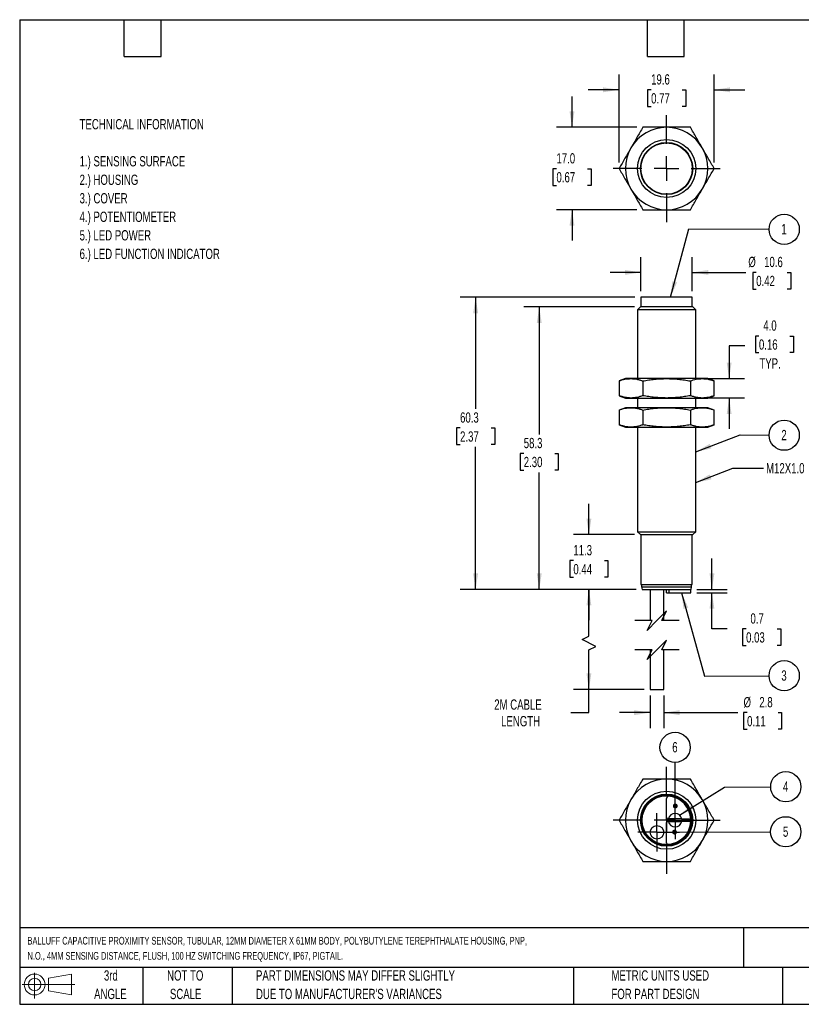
# Model space of a CAD drawing. Header units: millimetres. Extents: x 6 to 273, y 6 to 210.
# Tile 1 of 2: x 6 to 168, y 6 to 210. Entities that reach past the tile are written whole.
import ezdxf

# ---------------------------------------------------------------- set-up
doc = ezdxf.new("R2010")
doc.units = ezdxf.units.MM
doc.linetypes.add('CENTERX2', pattern=[20.32, 12.7, -2.54, 2.54, -2.54])
doc.layers.add('CENTER', color=40, linetype='CENTERX2')
doc.layers.add('DIMENSIONS', color=140, linetype='Continuous', lineweight=25)
doc.layers.add('TEXT', color=140, linetype='Continuous', lineweight=25)
doc.styles.add('SLDTEXTSTYLE0', font='TXT', dxfattribs={"width": 0.7})
doc.dimstyles.new('SLDDIMSTYLE0', dxfattribs={"dimtxt": 2.158008, "dimasz": 3.302, "dimexe": 0, "dimexo": 0.0625, "dimgap": 0.539502, "dimtad": 0, "dimtih": 1, "dimtoh": 1, "dimrnd": 1e-09, "dimzin": 12, "dimdsep": 46, "dimtxsty": 'SLDTEXTSTYLE0', "dimsah": 1, "dimcen": 0.09, "dimadec": 0, "dimazin": 3, "dimtfac": 1, "dimtmove": 0, "dimatfit": 0, "dimfxl": 0, "dimfrac": 2, "dimtolj": 1, "dimtzin": 12, "dimarcsym": 0})
doc.dimstyles.new('SLDDIMSTYLE1', dxfattribs={"dimtxt": 2.158008, "dimasz": 3.302, "dimexe": 0, "dimexo": 0.0625, "dimgap": 0.539502, "dimtad": 0, "dimtih": 1, "dimtoh": 1, "dimrnd": 1e-09, "dimzin": 12, "dimdsep": 46, "dimtxsty": 'SLDTEXTSTYLE0', "dimsah": 1, "dimcen": 0.09, "dimadec": 0, "dimazin": 3, "dimtfac": 1, "dimtofl": 0, "dimtmove": 0, "dimatfit": 3, "dimfxl": 0, "dimfrac": 2, "dimtolj": 1, "dimtzin": 12, "dimarcsym": 0})
doc.dimstyles.new('SLDDIMSTYLE2', dxfattribs={"dimtxt": 2.158008, "dimasz": 3.302, "dimexe": 0, "dimexo": 0.0625, "dimgap": 0.539502, "dimtad": 0, "dimtih": 1, "dimtoh": 1, "dimrnd": 1e-09, "dimzin": 4, "dimdsep": 46, "dimtxsty": 'SLDTEXTSTYLE0', "dimsah": 1, "dimcen": 0.09, "dimadec": 0, "dimazin": 1, "dimtfac": 1, "dimtmove": 0, "dimatfit": 0, "dimfxl": 0, "dimfrac": 2, "dimtolj": 1, "dimtzin": 12, "dimarcsym": 0})
doc.dimstyles.new('SLDDIMSTYLE3', dxfattribs={"dimtxt": 2.158008, "dimasz": 3.302, "dimexe": 0, "dimexo": 0.0625, "dimgap": 0.539502, "dimtad": 0, "dimtih": 1, "dimtoh": 1, "dimrnd": 1e-09, "dimdsep": 46, "dimtxsty": 'SLDTEXTSTYLE0', "dimsah": 1, "dimcen": 0.09, "dimadec": 0, "dimazin": 2, "dimtfac": 1, "dimtmove": 0, "dimatfit": 0, "dimfxl": 0, "dimfrac": 2, "dimtolj": 1, "dimtzin": 12, "dimarcsym": 0})
doc.dimstyles.new('SLDDIMSTYLE4', dxfattribs={"dimtxt": 0.18, "dimasz": 3.302, "dimexe": 0, "dimexo": 0.0625, "dimgap": 0, "dimtad": 0, "dimtih": 1, "dimtoh": 1, "dimdec": 0, "dimrnd": 1e-09, "dimzin": 0, "dimdsep": 46, "dimtxsty": 'Standard', "dimsah": 1, "dimcen": 0.09, "dimadec": 0, "dimazin": 0, "dimtfac": 3.302, "dimtdec": 0, "dimtofl": 0, "dimtmove": 0, "dimatfit": 3, "dimfxl": 0, "dimfrac": 2, "dimtolj": 1, "dimtzin": 0, "dimarcsym": 0})
doc.dimstyles.new('SLDDIMSTYLE5', dxfattribs={"dimtxt": 0.18, "dimasz": 1.016, "dimexe": 0, "dimexo": 0.0625, "dimgap": 0, "dimtad": 0, "dimtih": 1, "dimtoh": 1, "dimdec": 0, "dimrnd": 1e-09, "dimzin": 0, "dimdsep": 46, "dimtxsty": 'Standard', "dimblk1": 'DOT', "dimblk2": 'DOT', "dimsah": 1, "dimcen": 0.09, "dimadec": 0, "dimazin": 0, "dimtfac": 1.016, "dimtdec": 0, "dimtofl": 0, "dimtmove": 0, "dimatfit": 3, "dimldrblk": 'DOT', "dimfxl": 0, "dimfrac": 2, "dimtolj": 1, "dimtzin": 0, "dimarcsym": 0})

# ---------------------------------------------------------------- blocks, each defined once
blk = doc.blocks.new('Block11')
at = {"color": 7, "linetype": 'Continuous', "lineweight": 18}
for p, q in [((2.59, 5.31), (2.59, 0)), ((5.48, 4.17), (10.18, 5.03)), ((5.48, 1.6), (5.48, 4.17)), ((10.18, 5.03), (10.18, 0.73)), ((0, 2.88), (10.87, 2.88)), ((5.48, 1.6), (10.18, 0.73))]:
    blk.add_line(p, q, dxfattribs=at)
for radius in [2.15, 1.29]:
    blk.add_circle((2.59, 2.88), radius, dxfattribs=at)
blk = doc.blocks.new('Block12')
at = {"color": 7, "linetype": 'Continuous'}
blk.add_blockref('Block11', (0, 0), dxfattribs=at)
blk = doc.blocks.new('SW_NOTE_0')
at = {"layer": 'TEXT', "color": 0, "attachment_point": 1, "style": 'SLDTEXTSTYLE0'}
for s, insert, char_height in [('TECHNICAL INFORMATION', (0, 2.73), 2.1167), ('1.) SENSING SURFACE', (0, -4.92), 2.1167), ('2.) HOUSING', (0, -8.74), 2.1167), ('3.) COVER', (0, -12.56), 2.117), ('4.) POTENTIOMETER', (0, -16.38), 2.1167), ('5.) LED POWER', (0, -20.2), 2.1167), ('6.) LED FUNCTION INDICATOR', (0, -24.03), 2.1167)]:
    blk.add_mtext(s, dxfattribs=dict(at, insert=insert, char_height=char_height))
blk = doc.blocks.new('SW_NOTE_0_1')
at = {"layer": 'TEXT', "color": 0, "char_height": 1.5875, "attachment_point": 1, "style": 'SLDTEXTSTYLE0'}
for s, insert in [('BALLUFF CAPACITIVE PROXIMITY SENSOR, TUBULAR, 12MM DIAMETER X 61MM BODY, POLYBUTYLENE TEREPHTHALATE HOUSING, PNP,', (0, 2.05)), ('N.O., 4MM SENSING DISTANCE, FLUSH, 100 HZ SWITCHING FREQUENCY, IP67, PIGTAIL.', (0, -1.07))]:
    blk.add_mtext(s, dxfattribs=dict(at, insert=insert))
blk = doc.blocks.new('SW_NOTE_0_4')
at = {"layer": 'TEXT', "color": 0, "char_height": 2.1167, "attachment_point": 1, "style": 'SLDTEXTSTYLE0'}
for s, insert in [('PART DIMENSIONS MAY DIFFER SLIGHTLY', (0, 2.73)), ("DUE TO MANUFACTURER'S VARIANCES", (0, -1.09))]:
    blk.add_mtext(s, dxfattribs=dict(at, insert=insert))
blk = doc.blocks.new('SW_NOTE_0_5')
at = {"layer": 'TEXT', "color": 0, "char_height": 2.117, "attachment_point": 2, "style": 'SLDTEXTSTYLE0'}
for s, insert in [('NOT TO', (5.26, 2.73)), ('SCALE', (5.35, -1.09))]:
    blk.add_mtext(s, dxfattribs=dict(at, insert=insert))
blk = doc.blocks.new('SW_NOTE_0_6')
at = {"layer": 'TEXT', "color": 0, "char_height": 2.117, "attachment_point": 2, "style": 'SLDTEXTSTYLE0'}
for s, insert in [('3rd', (2.32, 2.73)), ('ANGLE', (2.22, -1.09))]:
    blk.add_mtext(s, dxfattribs=dict(at, insert=insert))
blk = doc.blocks.new('SW_NOTE_0_7')
at = {"layer": 'TEXT', "color": 0, "char_height": 2.1167, "attachment_point": 1, "style": 'SLDTEXTSTYLE0'}
for s, insert in [('METRIC UNITS USED', (0, 2.73)), ('FOR PART DESIGN', (0, -1.09))]:
    blk.add_mtext(s, dxfattribs=dict(at, insert=insert))
blk = doc.blocks.new('_D')
at = {"layer": 'DIMENSIONS'}
for p, q in [((136.47, 70.07), (136.47, 63.37)), ((139.27, 70.07), (139.27, 63.37)), ((136.47, 66.54), (130.12, 66.54)), ((139.27, 66.54), (154.54, 66.54)), ((156.47, 66.54), (155.75, 66.54)), ((155.75, 66.54), (155.75, 63.11)), ((162.89, 66.54), (163.61, 66.54)), ((163.61, 66.54), (163.61, 63.11)), ((155.75, 63.11), (156.47, 63.11)), ((163.61, 63.11), (162.89, 63.11))]:
    blk.add_line(p, q, dxfattribs=at)
for points in [[(136.47, 66.54), (133.16, 67.05), (133.16, 66.03)], [(139.27, 66.54), (142.57, 66.03), (142.57, 67.05)]]:
    blk.add_solid(points, dxfattribs=at)
at = {"layer": 'DIMENSIONS', "char_height": 2.117, "attachment_point": 1, "style": 'SLDTEXTSTYLE0'}
for s, insert in [('%%c', (155.74, 69.75)), ('2.8', (159, 69.75)), ('0.11', (156.47, 65.84))]:
    blk.add_mtext(s, dxfattribs=dict(at, insert=insert))
blk = doc.blocks.new('_D_1')
at = {"layer": 'DIMENSIONS'}
for p, q in [((133.55, 91.98), (120.65, 91.98)), ((123.83, 82.34), (123.83, 91.98)), ((122.42, 81.63), (123.83, 82.34)), ((125.24, 80.22), (122.42, 81.63)), ((123.83, 79.52), (125.24, 80.22)), ((123.83, 71.34), (123.83, 79.52)), ((135.2, 71.34), (120.65, 71.34)), ((123.83, 66.54), (123.83, 71.34)), ((120.1, 66.54), (123.83, 66.54))]:
    blk.add_line(p, q, dxfattribs=at)
for points in [[(123.83, 91.98), (123.32, 88.67), (124.34, 88.67)], [(123.83, 71.34), (124.34, 74.64), (123.32, 74.64)]]:
    blk.add_solid(points, dxfattribs=at)
at = {"layer": 'DIMENSIONS', "char_height": 2.117, "attachment_point": 1, "style": 'SLDTEXTSTYLE0'}
for s, insert in [('2M CABLE', (104.29, 69.27)), ('LENGTH', (105.71, 65.84))]:
    blk.add_mtext(s, dxfattribs=dict(at, insert=insert))
blk = doc.blocks.new('_D_2')
at = {"layer": 'DIMENSIONS'}
for p, q in [((123.83, 103.28), (123.83, 109.63)), ((133.21, 103.28), (120.65, 103.28)), ((120.62, 97.91), (119.9, 97.91)), ((119.9, 97.91), (119.9, 94.48)), ((127.03, 97.91), (127.76, 97.91)), ((127.76, 97.91), (127.76, 94.48)), ((119.9, 94.48), (120.62, 94.48)), ((127.76, 94.48), (127.03, 94.48)), ((133.55, 91.98), (120.65, 91.98)), ((123.83, 91.98), (123.83, 85.63))]:
    blk.add_line(p, q, dxfattribs=at)
for points in [[(123.83, 103.28), (124.34, 106.58), (123.32, 106.58)], [(123.83, 91.98), (123.32, 88.67), (124.34, 88.67)]]:
    blk.add_solid(points, dxfattribs=at)
at = {"layer": 'DIMENSIONS', "char_height": 2.117, "attachment_point": 1, "style": 'SLDTEXTSTYLE0'}
for s, insert in [('11.3', (120.62, 101.12)), ('0.44', (120.62, 97.21))]:
    blk.add_mtext(s, dxfattribs=dict(at, insert=insert))
blk = doc.blocks.new('_D_3')
at = {"layer": 'DIMENSIONS'}
for p, q in [((133.21, 150.28), (110.41, 150.28)), ((113.58, 150.28), (113.58, 123.94)), ((110.38, 120.03), (109.65, 120.03)), ((109.65, 120.03), (109.65, 116.6)), ((116.79, 120.03), (117.51, 120.03)), ((117.51, 120.03), (117.51, 116.6)), ((109.65, 116.6), (110.38, 116.6)), ((113.58, 91.98), (113.58, 116.11)), ((117.51, 116.6), (116.79, 116.6)), ((133.55, 91.98), (110.41, 91.98))]:
    blk.add_line(p, q, dxfattribs=at)
for points in [[(113.58, 150.28), (113.07, 146.97), (114.09, 146.97)], [(113.58, 91.98), (114.09, 95.28), (113.07, 95.28)]]:
    blk.add_solid(points, dxfattribs=at)
at = {"layer": 'DIMENSIONS', "char_height": 2.117, "attachment_point": 1, "style": 'SLDTEXTSTYLE0'}
for s, insert in [('58.3', (110.38, 123.24)), ('2.30', (110.38, 119.33))]:
    blk.add_mtext(s, dxfattribs=dict(at, insert=insert))
blk = doc.blocks.new('_D_4')
at = {"layer": 'DIMENSIONS'}
for p, q in [((133.3, 152.28), (97.27, 152.28)), ((100.45, 152.28), (100.45, 129.21)), ((97.24, 125.3), (96.52, 125.3)), ((96.52, 125.3), (96.52, 121.87)), ((103.66, 125.3), (104.38, 125.3)), ((104.38, 125.3), (104.38, 121.87)), ((96.52, 121.87), (97.24, 121.87)), ((100.45, 91.98), (100.45, 121.38)), ((104.38, 121.87), (103.66, 121.87)), ((133.55, 91.98), (97.27, 91.98))]:
    blk.add_line(p, q, dxfattribs=at)
for points in [[(100.45, 152.28), (99.94, 148.97), (100.96, 148.97)], [(100.45, 91.98), (100.96, 95.28), (99.94, 95.28)]]:
    blk.add_solid(points, dxfattribs=at)
at = {"layer": 'DIMENSIONS', "char_height": 2.117, "attachment_point": 1, "style": 'SLDTEXTSTYLE0'}
for s, insert in [('60.3', (97.24, 128.51)), ('2.37', (97.24, 124.59))]:
    blk.add_mtext(s, dxfattribs=dict(at, insert=insert))
blk = doc.blocks.new('_D_5')
at = {"layer": 'DIMENSIONS'}
for p, q in [((134.57, 153.55), (134.57, 160.57)), ((145.17, 153.55), (145.17, 160.57)), ((134.57, 157.4), (128.22, 157.4)), ((145.17, 157.4), (156.25, 157.4)), ((158.36, 157.4), (157.64, 157.4)), ((157.64, 157.4), (157.64, 153.97)), ((164.78, 157.4), (165.5, 157.4)), ((165.5, 157.4), (165.5, 153.97)), ((157.64, 153.97), (158.36, 153.97)), ((165.5, 153.97), (164.78, 153.97))]:
    blk.add_line(p, q, dxfattribs=at)
for points in [[(134.57, 157.4), (131.26, 157.9), (131.26, 156.89)], [(145.17, 157.4), (148.47, 156.89), (148.47, 157.9)]]:
    blk.add_solid(points, dxfattribs=at)
at = {"layer": 'DIMENSIONS', "char_height": 2.117, "attachment_point": 1, "style": 'SLDTEXTSTYLE0'}
for s, insert in [('%%c', (156.73, 160.61)), ('10.6', (159.99, 160.61)), ('0.42', (158.36, 156.69))]:
    blk.add_mtext(s, dxfattribs=dict(at, insert=insert))
blk = doc.blocks.new('_D_6')
at = {"layer": 'DIMENSIONS'}
for p, q in [((158.92, 144.27), (158.19, 144.27)), ((158.19, 144.27), (158.19, 140.84)), ((165.33, 144.27), (166.06, 144.27)), ((166.06, 144.27), (166.06, 140.84)), ((156.02, 142.26), (152.77, 142.26)), ((152.77, 142.26), (152.77, 135.48)), ((158.19, 140.84), (158.92, 140.84)), ((166.06, 140.84), (165.33, 140.84)), ((148.5, 135.48), (155.95, 135.48)), ((148.5, 131.48), (155.95, 131.48)), ((152.77, 131.48), (152.77, 125.13))]:
    blk.add_line(p, q, dxfattribs=at)
for points in [[(152.77, 135.48), (153.28, 138.78), (152.27, 138.78)], [(152.77, 131.48), (152.27, 128.17), (153.28, 128.17)]]:
    blk.add_solid(points, dxfattribs=at)
at = {"layer": 'DIMENSIONS', "char_height": 2.117, "attachment_point": 1, "style": 'SLDTEXTSTYLE0'}
for s, insert in [('4.0', (159.82, 147.49)), ('0.16', (158.92, 143.57)), ('TYP.', (159.02, 139.66))]:
    blk.add_mtext(s, dxfattribs=dict(at, insert=insert))
blk = doc.blocks.new('_D_7')
at = {"layer": 'DIMENSIONS'}
for p, q in [((149.22, 91.98), (149.22, 98.33)), ((146.13, 91.98), (152.39, 91.98)), ((146.13, 91.28), (152.39, 91.28)), ((149.22, 83.83), (149.22, 91.28)), ((152.38, 83.83), (149.22, 83.83)), ((156.27, 83.83), (155.55, 83.83)), ((155.55, 83.83), (155.55, 80.4)), ((162.68, 83.83), (163.41, 83.83)), ((163.41, 83.83), (163.41, 80.4)), ((155.55, 80.4), (156.27, 80.4)), ((163.41, 80.4), (162.68, 80.4))]:
    blk.add_line(p, q, dxfattribs=at)
for points in [[(149.22, 91.98), (149.73, 95.28), (148.71, 95.28)], [(149.22, 91.28), (148.71, 87.97), (149.73, 87.97)]]:
    blk.add_solid(points, dxfattribs=at)
at = {"layer": 'DIMENSIONS', "char_height": 2.117, "attachment_point": 1, "style": 'SLDTEXTSTYLE0'}
for s, insert in [('0.7', (157.17, 87.04)), ('0.03', (156.27, 83.13))]:
    blk.add_mtext(s, dxfattribs=dict(at, insert=insert))
blk = doc.blocks.new('SW_NOTE_0_8')
at = {"layer": 'TEXT', "color": 0}
blk.add_circle((0.9, 1.64), 3.12, dxfattribs=at)
at = {"layer": 'TEXT', "color": 0, "insert": (0.86, 2.73), "char_height": 2.12, "attachment_point": 2, "style": 'SLDTEXTSTYLE0'}
blk.add_mtext('1', dxfattribs=at)
blk = doc.blocks.new('SW_NOTE_0_9')
at = {"layer": 'TEXT', "color": 0}
blk.add_circle((0.9, 1.64), 3.12, dxfattribs=at)
at = {"layer": 'TEXT', "color": 0, "insert": (0.86, 2.73), "char_height": 2.12, "attachment_point": 2, "style": 'SLDTEXTSTYLE0'}
blk.add_mtext('2', dxfattribs=at)
blk = doc.blocks.new('SW_NOTE_0_10')
at = {"layer": 'TEXT', "color": 0}
blk.add_circle((0.9, 1.64), 3.12, dxfattribs=at)
at = {"layer": 'TEXT', "color": 0, "insert": (0.86, 2.73), "char_height": 2.12, "attachment_point": 2, "style": 'SLDTEXTSTYLE0'}
blk.add_mtext('3', dxfattribs=at)
blk = doc.blocks.new('_D_8')
at = {"layer": 'DIMENSIONS'}
for p, q in [((130.05, 180.11), (130.05, 198.25)), ((149.68, 180.11), (149.68, 198.25)), ((130.05, 195.08), (123.7, 195.08)), ((136.67, 195.08), (135.95, 195.08)), ((135.95, 195.08), (135.95, 191.65)), ((143.09, 195.08), (143.81, 195.08)), ((143.81, 195.08), (143.81, 191.65)), ((149.68, 195.08), (156.03, 195.08)), ((135.95, 191.65), (136.67, 191.65)), ((143.81, 191.65), (143.09, 191.65))]:
    blk.add_line(p, q, dxfattribs=at)
for points in [[(130.05, 195.08), (126.75, 195.59), (126.75, 194.57)], [(149.68, 195.08), (152.98, 194.57), (152.98, 195.59)]]:
    blk.add_solid(points, dxfattribs=at)
at = {"layer": 'DIMENSIONS', "char_height": 2.117, "attachment_point": 1, "style": 'SLDTEXTSTYLE0'}
for s, insert in [('19.6', (136.67, 198.29)), ('0.77', (136.67, 194.38))]:
    blk.add_mtext(s, dxfattribs=dict(at, insert=insert))
blk = doc.blocks.new('_D_9')
at = {"layer": 'DIMENSIONS'}
for p, q in [((120.34, 187.34), (120.34, 193.69)), ((133.69, 187.34), (117.16, 187.34)), ((117.13, 178.79), (116.41, 178.79)), ((116.41, 178.79), (116.41, 175.36)), ((123.54, 178.79), (124.27, 178.79)), ((124.27, 178.79), (124.27, 175.36)), ((116.41, 175.36), (117.13, 175.36)), ((124.27, 175.36), (123.54, 175.36)), ((133.69, 170.34), (117.16, 170.34)), ((120.34, 170.34), (120.34, 163.99))]:
    blk.add_line(p, q, dxfattribs=at)
for points in [[(120.34, 187.34), (120.85, 190.64), (119.83, 190.64)], [(120.34, 170.34), (119.83, 167.04), (120.85, 167.04)]]:
    blk.add_solid(points, dxfattribs=at)
at = {"layer": 'DIMENSIONS', "char_height": 2.117, "attachment_point": 1, "style": 'SLDTEXTSTYLE0'}
for s, insert in [('17.0', (117.13, 182)), ('0.67', (117.13, 178.09))]:
    blk.add_mtext(s, dxfattribs=dict(at, insert=insert))
blk = doc.blocks.new('SW_CENTERMARKSYMBOL_0')
at = {"layer": 'CENTER', "color": 0}
for p, q in [((0, 5.08), (0, 11.04)), ((0, 0), (0, 2.54)), ((-5.08, 0), (-11.04, 0)), ((0, 0), (-2.54, 0)), ((0, 0), (0, -2.54)), ((0, 0), (2.54, 0)), ((5.08, 0), (11.04, 0)), ((0, -5.08), (0, -11.04))]:
    blk.add_line(p, q, dxfattribs=at)
blk = doc.blocks.new('SW_NOTE_0_11')
at = {"layer": 'TEXT', "color": 0}
blk.add_circle((0.9, 1.64), 3.12, dxfattribs=at)
at = {"layer": 'TEXT', "color": 0, "insert": (0.86, 2.73), "char_height": 2.12, "attachment_point": 2, "style": 'SLDTEXTSTYLE0'}
blk.add_mtext('4', dxfattribs=at)
blk = doc.blocks.new('SW_NOTE_0_12')
at = {"layer": 'TEXT', "color": 0}
blk.add_circle((3.12, 0.01), 3.12, dxfattribs=at)
at = {"layer": 'TEXT', "color": 0, "insert": (3.09, 1.1), "char_height": 2.12, "attachment_point": 2, "style": 'SLDTEXTSTYLE0'}
blk.add_mtext('5', dxfattribs=at)
blk = doc.blocks.new('_Dot')
at = {"color": 0, "linetype": 'ByBlock', "lineweight": -2}
blk.add_line((-0.5, 0), (-1, 0), dxfattribs=at)
at = {"color": 0, "linetype": 'ByBlock', "const_width": 0.5}
blk.add_lwpolyline([(-0.25, 0, 1), (0.25, 0, 1)], format="xyb", close=True, dxfattribs=at)
blk = doc.blocks.new('SW_NOTE_0_13')
at = {"layer": 'TEXT', "color": 0}
blk.add_circle((-0.01, 3.12), 3.12, dxfattribs=at)
at = {"layer": 'TEXT', "color": 0, "insert": (-0.05, 4.22), "char_height": 2.12, "attachment_point": 2, "style": 'SLDTEXTSTYLE0'}
blk.add_mtext('6', dxfattribs=at)
blk = doc.blocks.new('SW_CENTERMARKSYMBOL_1')
at = {"layer": 'CENTER', "color": 0}
for p, q in [((0, 5.08), (0, 11.04)), ((0, 0), (0, 2.54)), ((-5.08, 0), (-11.04, 0)), ((0, 0), (-2.54, 0)), ((0, 0), (0, -2.54)), ((0, 0), (2.54, 0)), ((5.08, 0), (11.04, 0)), ((0, -5.08), (0, -11.04))]:
    blk.add_line(p, q, dxfattribs=at)
blk = doc.blocks.new('SW_CENTERMARKSYMBOL_2')
at = {"layer": 'CENTER', "color": 0}
for p, q in [((0, 2.54), (0, 3.94)), ((0, 0), (0, 2.54)), ((-2.54, 0), (-3.94, 0)), ((0, 0), (-2.54, 0)), ((0, 0), (0, -2.54)), ((0, 0), (2.54, 0)), ((2.54, 0), (3.94, 0)), ((0, -2.54), (0, -3.94))]:
    blk.add_line(p, q, dxfattribs=at)
blk = doc.blocks.new('SW_CENTERMARKSYMBOL_3')
at = {"layer": 'CENTER', "color": 0}
for p, q in [((0, 2.54), (0, 3.94)), ((0, 0), (0, 2.54)), ((-2.54, 0), (-3.94, 0)), ((0, 0), (-2.54, 0)), ((0, 0), (0, -2.54)), ((0, 0), (2.54, 0)), ((2.54, 0), (3.94, 0)), ((0, -2.54), (0, -3.94))]:
    blk.add_line(p, q, dxfattribs=at)

msp = doc.modelspace()

# ---------------------------------------------------------------- linework, layer by layer
for p, q in [((134.566, 152.276), (134.566, 150.276)), ((145.166, 152.276), (134.566, 152.276)), ((145.166, 150.276), (145.166, 152.276)), ((134.479, 150.276), (133.866, 149.663)), ((133.866, 149.663), (133.866, 135.476)), ((145.866, 149.663), (133.866, 149.663)), ((145.252, 150.276), (134.479, 150.276)), ((145.866, 149.663), (145.252, 150.276)), ((145.866, 135.476), (145.866, 149.663)), ((131.366, 135.476), (130.051, 134.998)), ((130.051, 134.998), (130.051, 131.955)), ((132.505, 135.476), (131.366, 135.476)), ((139.866, 135.476), (132.505, 135.476)), ((134.958, 134.998), (134.958, 131.955)), ((147.227, 135.476), (139.866, 135.476)), ((144.773, 134.998), (144.773, 131.955)), ((148.366, 135.476), (147.227, 135.476)), ((149.681, 134.998), (148.366, 135.476)), ((149.681, 131.955), (149.681, 134.998)), ((130.051, 131.955), (131.366, 131.476)), ((131.366, 131.476), (132.505, 131.476)), ((132.505, 131.476), (139.866, 131.476)), ((133.866, 131.476), (133.866, 129.476)), ((139.866, 131.476), (147.227, 131.476)), ((145.866, 129.476), (145.866, 131.476)), ((147.227, 131.476), (148.366, 131.476)), ((148.366, 131.476), (149.681, 131.955)), ((131.366, 129.476), (130.051, 128.998)), ((130.051, 128.998), (130.051, 125.955)), ((132.505, 129.476), (131.366, 129.476)), ((139.866, 129.476), (132.505, 129.476)), ((134.958, 128.998), (134.958, 125.955)), ((147.227, 129.476), (139.866, 129.476)), ((144.773, 128.998), (144.773, 125.955)), ((148.366, 129.476), (147.227, 129.476)), ((149.681, 128.998), (148.366, 129.476)), ((149.681, 125.955), (149.681, 128.998)), ((130.051, 125.955), (131.366, 125.476)), ((131.366, 125.476), (132.505, 125.476)), ((132.505, 125.476), (139.866, 125.476)), ((133.866, 125.476), (133.866, 103.89)), ((139.866, 125.476), (147.227, 125.476)), ((145.866, 103.89), (145.866, 125.476)), ((147.227, 125.476), (148.366, 125.476)), ((148.366, 125.476), (149.681, 125.955)), ((133.866, 103.89), (134.479, 103.276)), ((133.866, 103.89), (145.866, 103.89)), ((145.252, 103.276), (145.866, 103.89)), ((134.479, 103.276), (145.252, 103.276)), ((134.566, 103.276), (134.566, 93.006)), ((145.166, 93.006), (145.166, 103.276)), ((134.566, 93.006), (145.166, 93.006)), ((134.716, 93.006), (134.716, 92.476)), ((134.716, 92.476), (134.816, 91.976)), ((134.716, 92.476), (145.016, 92.476)), ((134.816, 91.976), (139.866, 91.976)), ((136.466, 91.976), (136.466, 85.526)), ((139.266, 85.526), (139.266, 91.976)), ((139.866, 91.976), (144.916, 91.976)), ((139.866, 91.276), (139.866, 91.976)), ((140.421, 91.276), (140.421, 91.976)), ((144.862, 91.276), (144.862, 91.976)), ((144.862, 91.276), (144.862, 91.976)), ((144.916, 91.976), (145.016, 92.476)), ((145.016, 92.476), (145.016, 93.006)), ((139.866, 91.276), (140.421, 91.276)), ((140.421, 91.276), (144.862, 91.276)), ((144.862, 91.276), (144.862, 91.276)), ((136.466, 79.526), (136.466, 71.338)), ((139.266, 71.338), (139.266, 79.526)), ((136.466, 71.338), (139.266, 71.338)), ((139.866, 44.848), (139.866, 48.818)), ((139.866, 39.655), (139.866, 43.846)), ((140.216, 44.548), (140.166, 44.548)), ((140.166, 44.146), (140.216, 44.146)), ((140.216, 44.146), (140.216, 44.548)), ((142.993, 44.596), (140.238, 44.596)), ((140.238, 44.096), (142.993, 44.096)), ((144.862, 44.548), (143.016, 44.548)), ((143.016, 44.548), (143.016, 44.146)), ((143.016, 44.146), (144.862, 44.146))]:
    msp.add_line(p, q)
for centre, radius in [((139.866, 178.838), 6), ((139.866, 178.838), 5.386), ((139.866, 178.838), 5.3), ((139.866, 44.346), 6), ((139.866, 44.346), 5.386), ((139.866, 44.346), 5.3), ((139.866, 44.346), 5.15), ((139.866, 44.346), 5.05), ((137.866, 41.846), 1.4)]:
    msp.add_circle(centre, radius)
for centre, radius, start, end in [((139.866, 178.838), 8.5, 90, 150), ((139.866, 178.838), 8.5, 30, 90), ((139.866, 178.838), 8.5, 150, 210), ((139.866, 178.838), 8.5, 330, 30), ((139.866, 178.838), 8.5, 210, 270), ((139.866, 178.838), 8.5, 270, 330), ((139.866, 44.346), 8.5, 90, 150), ((139.866, 44.346), 8.5, 30, 90), ((140.366, 48.818), 0.5, 83.62063, 180), ((139.866, 44.346), 5, 2.3221, 83.62063), ((139.866, 44.346), 8.5, 150, 210), ((139.866, 44.346), 8.5, 330, 30), ((140.166, 44.848), 0.3, 180, 270), ((141.616, 44.346), 1.4, 10.28656, 169.71344), ((140.166, 43.846), 0.3, 90, 180), ((139.866, 44.346), 5, 273.65967, 357.70756), ((141.616, 44.346), 1.4, 190.28656, 349.71344), ((139.866, 44.346), 8.5, 210, 270), ((139.866, 44.346), 8.5, 270, 330), ((140.166, 39.655), 0.3, 180, 273.65966)]:
    msp.add_arc(centre, radius, start, end)
for points, knots in [([(134.958, 187.338), (134.553, 186.636), (134.146, 185.931), (133.328, 184.515), (132.917, 183.803), (132.505, 183.088)], [0, 0, 0, 0, 0.5, 0.5, 1, 1, 1, 1]), ([(139.866, 187.338), (139.04, 187.338), (138.219, 187.338), (136.584, 187.338), (135.77, 187.338), (134.958, 187.338)], [0, 0, 0, 0, 0.5, 0.5, 1, 1, 1, 1]), ([(144.773, 187.338), (143.962, 187.338), (143.148, 187.338), (141.513, 187.338), (140.692, 187.338), (139.866, 187.338)], [0, 0, 0, 0, 0.5, 0.5, 1, 1, 1, 1]), ([(147.227, 183.088), (146.814, 183.803), (146.404, 184.515), (145.586, 185.931), (145.179, 186.636), (144.773, 187.338)], [0, 0, 0, 0, 0.5, 0.5, 1, 1, 1, 1]), ([(132.505, 183.088), (132.092, 182.373), (131.681, 181.662), (130.863, 180.246), (130.457, 179.541), (130.051, 178.838)], [0, 0, 0, 0, 0.5, 0.5, 1, 1, 1, 1]), ([(149.681, 178.838), (149.275, 179.541), (148.868, 180.246), (148.051, 181.662), (147.64, 182.373), (147.227, 183.088)], [0, 0, 0, 0, 0.5, 0.5, 1, 1, 1, 1]), ([(130.051, 178.838), (130.457, 178.136), (130.863, 177.431), (131.681, 176.015), (132.092, 175.303), (132.505, 174.588)], [0, 0, 0, 0, 0.5, 0.5, 1, 1, 1, 1]), ([(147.227, 174.588), (147.64, 175.303), (148.051, 176.015), (148.868, 177.431), (149.275, 178.136), (149.681, 178.838)], [0, 0, 0, 0, 0.5, 0.5, 1, 1, 1, 1]), ([(132.505, 174.588), (132.917, 173.873), (133.328, 173.162), (134.146, 171.746), (134.553, 171.041), (134.958, 170.338)], [0, 0, 0, 0, 0.5, 0.5, 1, 1, 1, 1]), ([(144.773, 170.338), (145.179, 171.041), (145.586, 171.746), (146.404, 173.162), (146.814, 173.873), (147.227, 174.588)], [0, 0, 0, 0, 0.5, 0.5, 1, 1, 1, 1]), ([(134.958, 170.338), (135.77, 170.338), (136.584, 170.338), (138.219, 170.338), (139.04, 170.338), (139.866, 170.338)], [0, 0, 0, 0, 0.5, 0.5, 1, 1, 1, 1]), ([(139.866, 170.338), (140.692, 170.338), (141.513, 170.338), (143.148, 170.338), (143.962, 170.338), (144.773, 170.338)], [0, 0, 0, 0, 0.5, 0.5, 1, 1, 1, 1]), ([(130.051, 134.998), (130.252, 135.067), (130.652, 135.205), (131.265, 135.356), (131.883, 135.457), (132.298, 135.47), (132.505, 135.476)], [0, 0, 0, 0, 0.2541613, 0.5043529, 0.7531481, 1, 1, 1, 1]), ([(132.505, 135.476), (132.709, 135.47), (133.121, 135.457), (133.737, 135.357), (134.353, 135.207), (134.755, 135.068), (134.958, 134.998)], [0, 0, 0, 0, 0.2445111, 0.4915551, 0.7435587, 1, 1, 1, 1]), ([(134.958, 134.998), (135.362, 135.067), (136.17, 135.207), (137.393, 135.356), (138.626, 135.457), (139.452, 135.47), (139.866, 135.476)], [0, 0, 0, 0, 0.2488584, 0.49808, 0.7487234, 1, 1, 1, 1]), ([(139.866, 135.476), (140.275, 135.47), (141.095, 135.457), (142.324, 135.358), (143.551, 135.208), (144.366, 135.068), (144.773, 134.998)], [0, 0, 0, 0, 0.2488981, 0.4978104, 0.7488938, 1, 1, 1, 1]), ([(144.773, 134.998), (144.974, 135.067), (145.374, 135.205), (145.987, 135.356), (146.605, 135.457), (147.02, 135.47), (147.227, 135.476)], [0, 0, 0, 0, 0.2539666, 0.5043495, 0.7528325, 1, 1, 1, 1]), ([(147.227, 135.476), (147.432, 135.47), (147.844, 135.457), (148.46, 135.357), (149.075, 135.207), (149.478, 135.068), (149.681, 134.998)], [0, 0, 0, 0, 0.2445111, 0.491555, 0.7435588, 1, 1, 1, 1]), ([(132.505, 131.476), (132.299, 131.483), (131.888, 131.495), (131.271, 131.595), (130.656, 131.746), (130.254, 131.885), (130.051, 131.955)], [0, 0, 0, 0, 0.244827, 0.4915517, 0.7437597, 1, 1, 1, 1]), ([(134.958, 131.955), (134.757, 131.885), (134.358, 131.748), (133.745, 131.597), (133.127, 131.495), (132.712, 131.483), (132.505, 131.476)], [0, 0, 0, 0, 0.2539666, 0.5043496, 0.7528325, 1, 1, 1, 1]), ([(139.866, 131.476), (139.457, 131.482), (138.637, 131.495), (137.408, 131.595), (136.181, 131.744), (135.366, 131.885), (134.958, 131.955)], [0, 0, 0, 0, 0.24858178, 0.49781117, 0.74869612, 1, 1, 1, 1]), ([(144.773, 131.955), (144.369, 131.885), (143.561, 131.746), (142.337, 131.596), (141.105, 131.496), (140.279, 131.483), (139.866, 131.476)], [0, 0, 0, 0, 0.2490514, 0.4980809, 0.7490478, 1, 1, 1, 1]), ([(147.227, 131.476), (147.022, 131.483), (146.61, 131.495), (145.994, 131.595), (145.379, 131.746), (144.976, 131.885), (144.773, 131.955)], [0, 0, 0, 0, 0.244511, 0.491555, 0.7435587, 1, 1, 1, 1]), ([(149.681, 131.955), (149.48, 131.885), (149.08, 131.748), (148.467, 131.597), (147.849, 131.495), (147.434, 131.483), (147.227, 131.476)], [0, 0, 0, 0, 0.25396661, 0.50434973, 0.75283266, 1, 1, 1, 1]), ([(130.051, 128.998), (130.252, 129.067), (130.652, 129.205), (131.265, 129.356), (131.883, 129.457), (132.298, 129.47), (132.505, 129.476)], [0, 0, 0, 0, 0.2541613, 0.5043529, 0.7531481, 1, 1, 1, 1]), ([(132.505, 129.476), (132.71, 129.47), (133.122, 129.457), (133.738, 129.357), (134.353, 129.207), (134.755, 129.068), (134.958, 128.998)], [0, 0, 0, 0, 0.244827, 0.4915518, 0.7437596, 1, 1, 1, 1]), ([(134.958, 128.998), (135.362, 129.067), (136.17, 129.207), (137.394, 129.357), (138.627, 129.457), (139.453, 129.47), (139.866, 129.476)], [0, 0, 0, 0, 0.2490514, 0.4980809, 0.7490478, 1, 1, 1, 1]), ([(139.866, 129.476), (140.275, 129.47), (141.095, 129.457), (142.324, 129.358), (143.551, 129.208), (144.366, 129.068), (144.773, 128.998)], [0, 0, 0, 0, 0.2488981, 0.4978104, 0.7488938, 1, 1, 1, 1]), ([(144.773, 128.998), (144.974, 129.067), (145.374, 129.205), (145.987, 129.356), (146.605, 129.457), (147.02, 129.47), (147.227, 129.476)], [0, 0, 0, 0, 0.2539666, 0.5043495, 0.7528325, 1, 1, 1, 1]), ([(147.227, 129.476), (147.432, 129.47), (147.844, 129.457), (148.46, 129.357), (149.075, 129.207), (149.478, 129.068), (149.681, 128.998)], [0, 0, 0, 0, 0.2445111, 0.4915549, 0.7435589, 1, 1, 1, 1]), ([(132.505, 125.476), (132.299, 125.483), (131.888, 125.495), (131.271, 125.595), (130.656, 125.746), (130.254, 125.885), (130.051, 125.955)], [0, 0, 0, 0, 0.2448271, 0.4915517, 0.7437598, 1, 1, 1, 1]), ([(134.958, 125.955), (134.757, 125.885), (134.358, 125.748), (133.744, 125.597), (133.127, 125.496), (132.711, 125.483), (132.505, 125.476)], [0, 0, 0, 0, 0.2541614, 0.5043528, 0.753148, 1, 1, 1, 1]), ([(139.866, 125.476), (139.456, 125.483), (138.637, 125.495), (137.408, 125.595), (136.18, 125.744), (135.366, 125.885), (134.958, 125.955)], [0, 0, 0, 0, 0.2488981, 0.4978104, 0.7488938, 1, 1, 1, 1]), ([(144.773, 125.955), (144.369, 125.885), (143.561, 125.746), (142.337, 125.596), (141.105, 125.496), (140.279, 125.483), (139.866, 125.476)], [0, 0, 0, 0, 0.2490514, 0.4980809, 0.7490478, 1, 1, 1, 1]), ([(147.227, 125.476), (147.022, 125.483), (146.61, 125.495), (145.994, 125.595), (145.379, 125.746), (144.976, 125.885), (144.773, 125.955)], [0, 0, 0, 0, 0.244511, 0.491555, 0.7435588, 1, 1, 1, 1]), ([(149.681, 125.955), (149.48, 125.885), (149.08, 125.748), (148.467, 125.597), (147.849, 125.495), (147.434, 125.483), (147.227, 125.476)], [0, 0, 0, 0, 0.2539666, 0.5043496, 0.7528326, 1, 1, 1, 1]), ([(134.958, 52.846), (134.553, 52.143), (134.146, 51.438), (133.328, 50.022), (132.917, 49.311), (132.505, 48.596)], [0, 0, 0, 0, 0.5, 0.5, 1, 1, 1, 1]), ([(139.866, 52.846), (139.04, 52.846), (138.219, 52.846), (136.584, 52.846), (135.77, 52.846), (134.958, 52.846)], [0, 0, 0, 0, 0.5, 0.5, 1, 1, 1, 1]), ([(144.773, 52.846), (143.962, 52.846), (143.148, 52.846), (141.513, 52.846), (140.692, 52.846), (139.866, 52.846)], [0, 0, 0, 0, 0.5, 0.5, 1, 1, 1, 1]), ([(147.227, 48.596), (146.814, 49.311), (146.404, 50.022), (145.586, 51.438), (145.179, 52.143), (144.773, 52.846)], [0, 0, 0, 0, 0.5, 0.5, 1, 1, 1, 1]), ([(132.505, 48.596), (132.092, 47.88), (131.681, 47.169), (130.863, 45.753), (130.457, 45.048), (130.051, 44.346)], [0, 0, 0, 0, 0.5, 0.5, 1, 1, 1, 1]), ([(149.681, 44.346), (149.275, 45.048), (148.868, 45.753), (148.051, 47.169), (147.64, 47.88), (147.227, 48.596)], [0, 0, 0, 0, 0.5, 0.5, 1, 1, 1, 1]), ([(130.051, 44.346), (130.457, 43.643), (130.863, 42.938), (131.681, 41.522), (132.092, 40.811), (132.505, 40.096)], [0, 0, 0, 0, 0.5, 0.5, 1, 1, 1, 1]), ([(147.227, 40.096), (147.64, 40.811), (148.051, 41.522), (148.868, 42.938), (149.275, 43.643), (149.681, 44.346)], [0, 0, 0, 0, 0.5, 0.5, 1, 1, 1, 1]), ([(132.505, 40.096), (132.917, 39.38), (133.328, 38.669), (134.146, 37.253), (134.553, 36.548), (134.958, 35.846)], [0, 0, 0, 0, 0.5, 0.5, 1, 1, 1, 1]), ([(144.773, 35.846), (145.179, 36.548), (145.586, 37.253), (146.404, 38.669), (146.814, 39.38), (147.227, 40.096)], [0, 0, 0, 0, 0.5, 0.5, 1, 1, 1, 1]), ([(134.958, 35.846), (135.77, 35.846), (136.584, 35.846), (138.219, 35.846), (139.04, 35.846), (139.866, 35.846)], [0, 0, 0, 0, 0.5, 0.5, 1, 1, 1, 1]), ([(139.866, 35.846), (140.692, 35.846), (141.513, 35.846), (143.148, 35.846), (143.962, 35.846), (144.773, 35.846)], [0, 0, 0, 0, 0.5, 0.5, 1, 1, 1, 1])]:
    msp.add_open_spline(points, degree=3, knots=knots)
at = {"layer": 'DIMENSIONS', "color": 140}
for p, q in [((139.866, 87.526), (137.866, 85.526)), ((138.866, 85.526), (139.866, 87.526)), ((136.866, 85.526), (133.291, 85.526)), ((137.866, 85.526), (135.866, 83.526)), ((135.866, 83.526), (136.866, 85.526)), ((142.441, 85.526), (138.866, 85.526)), ((139.866, 81.526), (137.866, 79.526)), ((138.866, 79.526), (139.866, 81.526)), ((136.866, 79.526), (133.291, 79.526)), ((137.866, 79.526), (135.866, 77.526)), ((135.866, 77.526), (136.866, 79.526)), ((142.441, 79.526), (138.866, 79.526))]:
    msp.add_line(p, q, dxfattribs=at)
at = {"layer": 'TEXT'}
for p, q in [((6.35, 209.55), (273.05, 209.55)), ((6.35, 209.55), (6.35, 6.35)), ((27.94, 201.93), (27.94, 209.55)), ((35.56, 201.93), (35.56, 209.55)), ((135.89, 201.93), (135.89, 209.55)), ((143.51, 201.93), (143.51, 209.55)), ((27.94, 201.93), (35.56, 201.93)), ((135.89, 201.93), (143.51, 201.93)), ((140.678, 152.276), (144.465, 166.368)), ((144.465, 166.368), (161.01, 166.29)), ((145.866, 120.351), (155.023, 123.901)), ((155.023, 123.901), (161.01, 123.83)), ((142.959, 91.276), (147.702, 74.083)), ((147.702, 74.083), (161.01, 74.148)), ((142.533, 45.403), (151.835, 51.132)), ((151.835, 51.132), (161.338, 51.212)), ((273.05, 22.126), (6.35, 22.126)), ((155.759, 22.126), (155.759, 13.97)), ((273.05, 13.97), (6.35, 13.97)), ((31.75, 13.97), (31.75, 6.35)), ((50.212, 13.97), (50.212, 6.35)), ((120.646, 13.97), (120.646, 6.35)), ((163.78, 13.97), (163.78, 6.35)), ((6.35, 6.35), (273.05, 6.35))]:
    msp.add_line(p, q, dxfattribs=at)
for points in [[(140.678, 152.276), (142.025, 155.333), (141.044, 155.597)], [(145.866, 120.351), (149.128, 121.071), (148.761, 122.018)], [(142.959, 91.276), (143.347, 87.958), (144.327, 88.228)], [(142.533, 45.403), (145.611, 46.702), (145.078, 47.568)]]:
    msp.add_solid(points, dxfattribs=at)

# ---------------------------------------------------------------- block references
at = {"layer": 'CENTER'}
for name, p in [('SW_CENTERMARKSYMBOL_0', (139.866, 178.838)), ('SW_CENTERMARKSYMBOL_1', (139.866, 44.346)), ('SW_CENTERMARKSYMBOL_2', (141.616, 44.346)), ('SW_CENTERMARKSYMBOL_3', (137.866, 41.846))]:
    msp.add_blockref(name, p, dxfattribs=at)
at = {"layer": 'TEXT'}
for name, p in [('SW_NOTE_0', (18.715, 186.312)), ('SW_NOTE_0_8', (163.235, 164.639)), ('SW_NOTE_0_9', (163.235, 122.157)), ('SW_NOTE_0_10', (163.235, 72.527)), ('SW_NOTE_0_13', (141.629, 56.249)), ('SW_NOTE_0_11', (163.564, 49.602)), ('SW_NOTE_0_12', (161.338, 41.944)), ('SW_NOTE_0_1', (7.966, 18.216)), ('Block12', (6.838, 7.554)), ('SW_NOTE_0_6', (22.847, 10.635)), ('SW_NOTE_0_5', (35.257, 10.635)), ('SW_NOTE_0_4', (55.119, 10.635)), ('SW_NOTE_0_7', (128.478, 10.635))]:
    msp.add_blockref(name, p, dxfattribs=at)

# ---------------------------------------------------------------- texts
at = {"layer": 'TEXT', "insert": (160.396, 118.041), "char_height": 2.1167, "attachment_point": 1, "style": 'SLDTEXTSTYLE0'}
msp.add_mtext('M12X1.0', dxfattribs=at)

# ---------------------------------------------------------------- dimensions: what is measured, and where the dimension line sits
at = {"layer": 'DIMENSIONS'}
for base, p1, p2, angle, dimstyle, picture, middle in [((149.681, 195.078), (130.051, 178.838), (149.681, 178.838), 360, 'SLDDIMSTYLE0', '_D_8', (139.881, 195.078)), ((120.338, 170.338), (134.958, 187.338), (134.958, 170.338), 90, 'SLDDIMSTYLE2', '_D_9', (120.338, 178.793)), ((100.45, 152.276), (134.816, 91.976), (134.566, 152.276), 90, 'SLDDIMSTYLE1', '_D_4', (100.45, 125.295)), ((113.582, 150.276), (134.816, 91.976), (134.479, 150.276), 90, 'SLDDIMSTYLE1', '_D_3', (113.582, 120.026)), ((123.828, 103.276), (134.816, 91.976), (134.479, 103.276), 90, 'SLDDIMSTYLE0', '_D_2', (123.828, 97.909)), ((149.218, 91.976), (144.862, 91.276), (144.862, 91.976), 90, 'SLDDIMSTYLE3', '_D_7', (149.218, 83.833))]:
    dim = msp.add_linear_dim(base=base, p1=p1, p2=p2, angle=angle, dimstyle=dimstyle, dxfattribs=at)
    dim.commit()
    dim.dimension.update_dxf_attribs({"geometry": picture, "text_midpoint": middle, "dimtype": 160})
for base, p1, p2, picture, middle in [((145.166, 157.396), (134.566, 152.276), (145.166, 152.276), '_D_5', (161.57, 157.396)), ((139.266, 66.542), (136.466, 71.338), (139.266, 71.338), '_D', (159.681, 66.542))]:
    dim = msp.add_linear_dim(base=base, p1=p1, p2=p2, text='%%c<>', dimstyle='SLDDIMSTYLE0', dxfattribs=at)
    dim.commit()
    dim.dimension.update_dxf_attribs({"geometry": picture, "text_midpoint": middle, "dimtype": 160})
for base, p1, p2, text, dimstyle, picture, middle in [((152.775, 135.476), (147.227, 131.476), (147.227, 135.476), '<>\\PTYP.', 'SLDDIMSTYLE2', '_D_6', (152.775, 142.255)), ((123.828, 91.976), (136.466, 71.338), (134.816, 91.976), '2M CABLE\\PLENGTH', 'SLDDIMSTYLE1', '_D_1', (123.828, 66.542))]:
    dim = msp.add_linear_dim(base=base, p1=p1, p2=p2, angle=90, text=text, dimstyle=dimstyle, dxfattribs=at)
    dim.commit()
    dim.dimension.update_dxf_attribs({"geometry": picture, "text_midpoint": middle, "dimtype": 160})

# ---------------------------------------------------------------- leaders
at = {"layer": 'TEXT'}
for points, dimstyle in [([(145.866, 114.009), (153.503, 116.962), (159.853, 116.962)], 'SLDDIMSTYLE4'), ([(141.659, 47.28), (141.629, 56.249)], 'SLDDIMSTYLE5'), ([(141.506, 41.886), (161.338, 41.944)], 'SLDDIMSTYLE5')]:
    msp.add_leader(points, dimstyle=dimstyle, dxfattribs=at)

doc.saveas('drawing.dxf')
